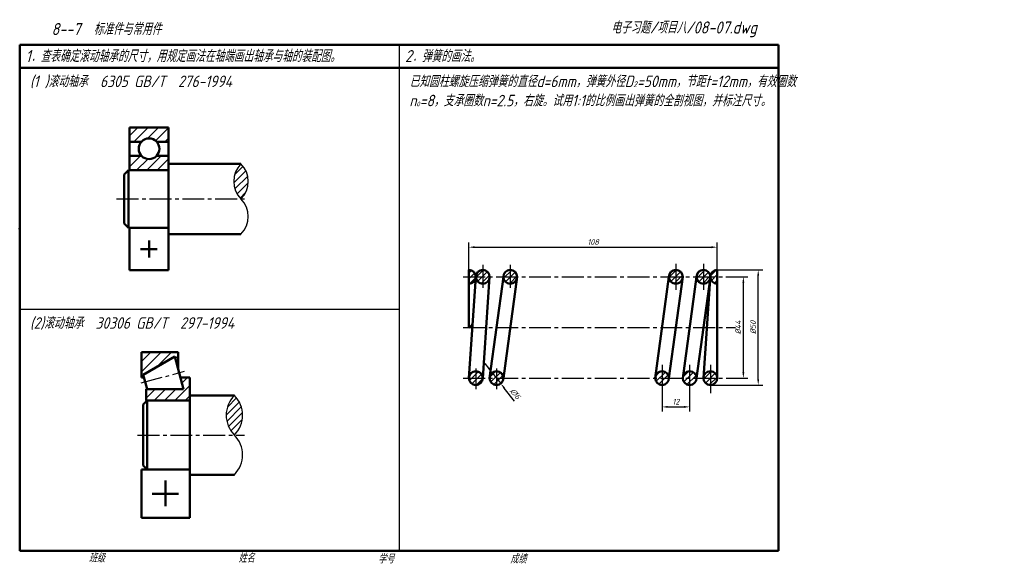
# Model space of a CAD drawing. Header units: millimetres. Extents: x 79 to 507, y 66 to 303.
import ezdxf

# ---------------------------------------------------------------- set-up
doc = ezdxf.new("R2010")
doc.units = ezdxf.units.MM
doc.linetypes.add('CENTER2', pattern=[28.575, 19.05, -3.175, 3.175, -3.175])
for name, color, linetype in [('剖面线层', 7, 'Continuous'), ('尺寸层', 221, 'Continuous'), ('细实线层', 7, 'Continuous')]:
    doc.layers.add(name, color=color, linetype=linetype)
for name, color, linetype, lineweight in [('文字层', 227, 'Continuous', 20), ('点画线层', 3, 'CENTER2', 25), ('答案层', 1, 'Continuous', 25), ('粗实线层', 7, 'Continuous', 50)]:
    doc.layers.add(name, color=color, linetype=linetype, lineweight=lineweight)
doc.styles.add('工程字体（斜）', font='gbeitc.shx', dxfattribs={"bigfont": 'gbcbig.shx'})
doc.styles.add('工程斜体', font='gbeitc.shx', dxfattribs={"bigfont": 'gbcbig.shx'})
doc.dimstyles.new('gb35', dxfattribs={"dimtxt": 2.5, "dimasz": 2.5, "dimexe": 2, "dimexo": 0, "dimgap": 1, "dimtad": 1, "dimdsep": 46, "dimtxsty": '工程字体（斜）', "dimcen": 0, "dimadec": 0, "dimazin": 0, "dimtfac": 1, "dimtmove": 0, "dimatfit": 3, "dimfxl": 0, "dimarcsym": 0})

# ---------------------------------------------------------------- blocks, each defined once
blk = doc.blocks.new('*D20')
at = {"layer": 'Defpoints', "color": 0, "ltscale": 0.5}
for p in [(382.27, 204.03), (274.27, 194.15), (382.27, 194.15)]:
    blk.add_point(p, dxfattribs=at)
at = {"layer": '尺寸层', "color": 0, "lineweight": -2, "ltscale": 0.5}
for p, q in [((274.27, 194.15), (274.27, 206.03)), ((382.27, 194.15), (382.27, 206.03)), ((276.77, 204.03), (379.77, 204.03))]:
    blk.add_line(p, q, dxfattribs=at)
at = {"layer": '尺寸层', "color": 0, "ltscale": 0.5}
for points in [[(276.77, 204.45), (276.77, 203.61), (274.27, 204.03)], [(379.77, 204.45), (379.77, 203.61), (382.27, 204.03)]]:
    blk.add_solid(points, dxfattribs=at)
at = {"layer": '尺寸层', "color": 0, "ltscale": 0.5, "insert": (328.27, 206.28), "char_height": 2.5, "attachment_point": 5, "style": '工程字体（斜）'}
blk.add_mtext('108', dxfattribs=at)
blk = doc.blocks.new('*D21')
at = {"layer": 'Defpoints', "color": 0, "ltscale": 0.5}
for p in [(385.95, 191.15), (393.63, 191.15), (387.14, 147.15)]:
    blk.add_point(p, dxfattribs=at)
at = {"layer": '尺寸层', "color": 0, "lineweight": -2, "ltscale": 0.5}
for p, q in [((385.95, 191.15), (395.63, 191.15)), ((393.63, 149.65), (393.63, 188.65)), ((387.14, 147.15), (395.63, 147.15))]:
    blk.add_line(p, q, dxfattribs=at)
at = {"layer": '尺寸层', "color": 0, "ltscale": 0.5}
for points in [[(393.21, 188.65), (394.04, 188.65), (393.63, 191.15)], [(393.21, 149.65), (394.04, 149.65), (393.63, 147.15)]]:
    blk.add_solid(points, dxfattribs=at)
at = {"layer": '尺寸层', "color": 0, "ltscale": 0.5, "insert": (391.38, 169.15), "char_height": 2.5, "attachment_point": 5, "rotation": 90, "style": '工程字体（斜）'}
blk.add_mtext('%%c44', dxfattribs=at)
blk = doc.blocks.new('*D22')
at = {"layer": 'Defpoints', "color": 0, "ltscale": 0.5}
for p in [(382.27, 194.15), (400.1, 194.15), (379.27, 144.15)]:
    blk.add_point(p, dxfattribs=at)
at = {"layer": '尺寸层', "color": 0, "lineweight": -2, "ltscale": 0.5}
for p, q in [((382.27, 194.15), (402.1, 194.15)), ((400.1, 146.65), (400.1, 191.65)), ((379.27, 144.15), (402.1, 144.15))]:
    blk.add_line(p, q, dxfattribs=at)
at = {"layer": '尺寸层', "color": 0, "ltscale": 0.5}
for points in [[(399.68, 191.65), (400.51, 191.65), (400.1, 194.15)], [(399.68, 146.65), (400.51, 146.65), (400.1, 144.15)]]:
    blk.add_solid(points, dxfattribs=at)
at = {"layer": '尺寸层', "color": 0, "ltscale": 0.5, "insert": (397.85, 169.15), "char_height": 2.5, "attachment_point": 5, "rotation": 90, "style": '工程字体（斜）'}
blk.add_mtext('%%c50', dxfattribs=at)
blk = doc.blocks.new('*D23')
at = {"layer": 'Defpoints', "color": 0, "ltscale": 0.5}
for p in [(358.27, 140.63), (370.27, 140.63), (370.27, 134.63)]:
    blk.add_point(p, dxfattribs=at)
at = {"layer": '尺寸层', "color": 0, "lineweight": -2, "ltscale": 0.5}
for p, q in [((358.27, 140.63), (358.27, 132.63)), ((370.27, 140.63), (370.27, 132.63)), ((360.77, 134.63), (367.77, 134.63))]:
    blk.add_line(p, q, dxfattribs=at)
at = {"layer": '尺寸层', "color": 0, "ltscale": 0.5}
for points in [[(360.77, 135.05), (360.77, 134.21), (358.27, 134.63)], [(367.77, 135.05), (367.77, 134.21), (370.27, 134.63)]]:
    blk.add_solid(points, dxfattribs=at)
at = {"layer": '尺寸层', "color": 0, "ltscale": 0.5, "insert": (364.27, 136.88), "char_height": 2.5, "attachment_point": 5, "style": '工程字体（斜）'}
blk.add_mtext('12', dxfattribs=at)
blk = doc.blocks.new('*D24')
at = {"layer": 'Defpoints', "color": 0, "ltscale": 0.5}
for p in [(284.42, 149.51), (288.12, 144.79)]:
    blk.add_point(p, dxfattribs=at)
at = {"layer": '尺寸层', "color": 0, "lineweight": -2, "ltscale": 0.5}
for p, q in [((282.88, 151.48), (281.34, 153.45)), ((284.42, 149.51), (288.12, 144.79)), ((294.14, 137.1), (289.66, 142.82))]:
    blk.add_line(p, q, dxfattribs=at)
at = {"layer": '尺寸层', "color": 0, "ltscale": 0.5}
for points in [[(283.21, 151.74), (282.55, 151.22), (284.42, 149.51)], [(289.99, 143.07), (289.33, 142.56), (288.12, 144.79)]]:
    blk.add_solid(points, dxfattribs=at)
at = {"layer": '尺寸层', "color": 0, "ltscale": 0.5, "insert": (294.44, 140.36), "char_height": 2.5, "attachment_point": 5, "rotation": 308.0449, "style": '工程字体（斜）'}
blk.add_mtext('∅6', dxfattribs=at)

msp = doc.modelspace()

# ---------------------------------------------------------------- hatches: boundary and pattern name
at = {"layer": '剖面线层', "ltscale": 0.5}
h = msp.add_hatch(dxfattribs=at)
h.set_pattern_fill('ANSI31', scale=0.694444, style=0)
h.set_pattern_definition([(45, (19.5911, 45.273), (-1.559072, 1.559072), [])])
h.paths.add_polyline_path([(175.138, 240.286, 0.4142136), (175.138, 225.008, 0.4142136)])
h = msp.add_hatch(dxfattribs=at)
h.set_pattern_fill('ANSI31', color=256, scale=0.55, style=0)
h.paths.add_polyline_path([(274.272, 194.148), (274.272, 191.148), (277.272, 191.148, 0.4142136)])
h.paths.add_polyline_path([(277.244, 190.741), (277.272, 191.148), (274.272, 191.148), (274.272, 188.148, 0.3748747)])
h.paths.add_polyline_path([(280.272, 194.148), (280.272, 191.148), (283.272, 191.148, 0.4142136)])
h.paths.add_polyline_path([(280.272, 194.148, 0.4142136), (277.272, 191.148), (280.272, 191.148)])
h.paths.add_polyline_path([(280.272, 191.148), (277.272, 191.148, 0.4142136), (280.272, 188.148)])
h.paths.add_polyline_path([(283.244, 190.741), (283.272, 191.148), (280.272, 191.148), (280.272, 188.148, 0.3748747)])
h.paths.add_polyline_path([(292.272, 194.148, 0.4142136), (289.272, 191.148), (292.272, 191.148)])
h.paths.add_polyline_path([(292.272, 194.148), (292.272, 191.148), (295.272, 191.148, 0.4142136)])
h.paths.add_polyline_path([(295.163, 190.345), (295.272, 191.148), (292.272, 191.148), (292.272, 188.148, 0.3368756)])
h.paths.add_polyline_path([(292.272, 191.148), (289.272, 191.148, 0.4142136), (292.272, 188.148)])
h.paths.add_polyline_path([(364.272, 194.148), (364.272, 191.148), (367.272, 191.148, 0.4142136)])
h.paths.add_polyline_path([(364.272, 194.148, 0.4142136), (361.272, 191.148), (364.272, 191.148)])
h.paths.add_polyline_path([(364.272, 191.148), (361.272, 191.148, 0.4142136), (364.272, 188.148)])
h.paths.add_polyline_path([(367.163, 190.345), (367.272, 191.148), (364.272, 191.148), (364.272, 188.148, 0.3368756)])
h.paths.add_polyline_path([(376.272, 194.148, 0.4142136), (373.272, 191.148), (376.272, 191.148)])
h.paths.add_polyline_path([(376.272, 194.148), (376.272, 191.148), (379.272, 191.148, 0.4142136)])
h.paths.add_polyline_path([(376.272, 191.148), (373.272, 191.148, 0.4142136), (376.272, 188.148)])
h.paths.add_polyline_path([(379.163, 190.345), (379.272, 191.148), (376.272, 191.148), (376.272, 188.148, 0.3368756)])
h.paths.add_polyline_path([(382.272, 194.148, 0.4142136), (379.272, 191.148), (382.272, 191.148)])
h.paths.add_polyline_path([(382.272, 191.148), (379.272, 191.148, 0.4142136), (382.272, 188.148)])
h.paths.add_polyline_path([(379.272, 150.148), (379.272, 147.148), (382.272, 147.148, 0.4142136)])
h.paths.add_polyline_path([(379.272, 150.148, 0.3755946), (376.299, 147.548), (376.272, 147.148), (379.272, 147.148)])
h.paths.add_polyline_path([(379.272, 147.148), (376.272, 147.148, 0.4142136), (379.272, 144.148)])
h.paths.add_polyline_path([(382.272, 147.148), (379.272, 147.148), (379.272, 144.148, 0.4142136)])
h.paths.add_polyline_path([(370.272, 150.148), (370.272, 147.148), (373.272, 147.148, 0.4142136)])
h.paths.add_polyline_path([(370.272, 150.148, 0.3368756), (367.382, 147.952), (367.272, 147.148), (370.272, 147.148)])
h.paths.add_polyline_path([(370.272, 147.148), (367.272, 147.148, 0.4142136), (370.272, 144.148)])
h.paths.add_polyline_path([(373.272, 147.148), (370.272, 147.148), (370.272, 144.148, 0.4142136)])
h.paths.add_polyline_path([(361.272, 147.148), (358.272, 147.148), (358.272, 144.148, 0.4142136)])
h.paths.add_polyline_path([(358.272, 150.148), (358.272, 147.148), (361.272, 147.148, 0.4142136)])
h.paths.add_polyline_path([(358.272, 150.148, 0.3368756), (355.382, 147.952), (355.272, 147.148), (358.272, 147.148)])
h.paths.add_polyline_path([(358.272, 147.148), (355.272, 147.148, 0.4142136), (358.272, 144.148)])
h.paths.add_polyline_path([(286.272, 150.148), (286.272, 147.148), (289.272, 147.148, 0.4142136)])
h.paths.add_polyline_path([(286.272, 150.148, 0.3368756), (283.382, 147.952), (283.272, 147.148), (286.272, 147.148)])
h.paths.add_polyline_path([(286.272, 147.148), (283.272, 147.148, 0.4142136), (286.272, 144.148)])
h.paths.add_polyline_path([(289.272, 147.148), (286.272, 147.148), (286.272, 144.148, 0.4142136)])
h.paths.add_polyline_path([(280.272, 147.148), (277.272, 147.148), (277.272, 144.148, 0.4142136)])
h.paths.add_polyline_path([(277.272, 150.148), (277.272, 147.148), (280.272, 147.148, 0.4142136)])
h.paths.add_polyline_path([(277.272, 150.148, 0.3748747), (274.3, 147.556), (274.272, 147.148), (277.272, 147.148)])
h.paths.add_polyline_path([(277.272, 147.148), (274.272, 147.148, 0.4142136), (277.272, 144.148)])
h = msp.add_hatch(dxfattribs=at)
h.set_pattern_fill('ANSI31', scale=0.661765, style=0)
h.set_pattern_definition([(45, (35.8639, 13.05), (-1.485704, 1.485704), [])])
h.paths.add_polyline_path([(172.279, 122.387, 0.4142136), (172.279, 139.593, 0.4142136)])
at = {"layer": '答案层', "ltscale": 0.5}
h = msp.add_hatch(dxfattribs=at)
h.set_pattern_fill('ANSI31', color=256, style=0)
h.paths.add_polyline_path([(143.657, 256.008), (126.657, 256.008), (126.657, 249.798), (131.794, 249.798, -0.4490005), (138.52, 249.798), (143.657, 249.798)])
h.paths.add_polyline_path([(143.657, 243.712), (138.423, 243.712, -0.4299892), (131.891, 243.712), (126.657, 243.712), (126.657, 237.508), (143.657, 237.508)])
h = msp.add_hatch(dxfattribs=at)
h.set_pattern_fill('ANSI31', color=256, style=0)
h.paths.add_polyline_path([(146.326, 156.524), (147.868, 150.771), (147.868, 158.387), (131.868, 158.387), (131.868, 147.387), (132.972, 147.387), (132.641, 148.623)])
h.paths.add_polyline_path([(152.868, 147.387), (148.774, 147.387), (150.114, 142.387), (133.868, 142.387), (133.868, 137.387), (152.868, 137.387)])

# ---------------------------------------------------------------- linework, layer by layer
at = {"layer": '点画线层', "color": 7, "ltscale": 0.5}
for p, q in [((121.071, 225.008), (176.792, 225.008)), ((271.837, 169.148), (390.201, 169.148)), ((130.161, 122.387), (176.634, 122.387))]:
    msp.add_line(p, q, dxfattribs=at)
at = {"layer": '点画线层', "color": 1, "ltscale": 0.5}
for p, q in [((271.837, 191.148), (385.951, 191.148)), ((271.837, 147.148), (387.138, 147.148))]:
    msp.add_line(p, q, dxfattribs=at)
at = {"layer": '答案层', "lineweight": 50, "ltscale": 0.5}
for p, q in [((143.657, 256.008), (126.657, 256.008)), ((126.657, 256.008), (126.657, 237.508)), ((143.657, 237.508), (143.657, 256.008)), ((131.794, 249.798), (126.657, 249.798)), ((143.657, 249.798), (138.52, 249.798)), ((126.657, 243.712), (131.891, 243.712)), ((138.423, 243.712), (143.657, 243.712)), ((126.657, 237.508), (143.657, 237.508)), ((126.657, 194.008), (126.657, 212.508)), ((126.657, 212.508), (143.657, 212.508)), ((143.657, 212.508), (143.657, 194.008)), ((135.253, 206.927), (135.253, 199.598)), ((131.445, 203.125), (138.754, 203.125)), ((143.657, 194.008), (126.657, 194.008)), ((274.272, 169.148), (274.272, 194.148)), ((382.272, 194.148), (382.272, 147.148)), ((274.272, 147.148), (277.272, 191.148)), ((280.272, 147.148), (283.272, 191.148)), ((283.272, 147.148), (289.272, 191.148)), ((289.272, 147.148), (295.272, 191.148)), ((355.272, 147.148), (361.272, 191.148)), ((361.272, 147.148), (367.272, 191.148)), ((367.272, 147.148), (373.272, 191.148)), ((373.272, 147.148), (379.272, 191.148)), ((379.163, 190.345), (376.272, 147.148)), ((131.868, 147.387), (131.868, 158.387)), ((131.868, 158.387), (147.868, 158.387)), ((132.641, 148.623), (146.326, 156.524)), ((146.326, 156.524), (148.22, 149.456)), ((147.868, 158.387), (147.868, 150.771)), ((131.868, 147.387), (132.972, 147.387)), ((132.641, 148.623), (133.477, 145.505)), ((150.114, 142.387), (148.22, 149.456)), ((152.868, 147.387), (148.774, 147.387)), ((152.868, 137.387), (152.868, 147.387)), ((134.312, 142.387), (133.477, 145.505)), ((133.868, 137.387), (133.868, 142.387)), ((133.868, 142.387), (150.114, 142.387)), ((133.868, 142.387), (133.868, 142.387)), ((133.868, 142.387), (134.312, 142.387)), ((152.868, 137.387), (133.868, 137.387)), ((131.868, 107.387), (131.868, 86.387)), ((131.868, 107.387), (152.868, 107.387)), ((152.868, 107.387), (152.868, 86.387)), ((142.368, 102.719), (142.368, 91.508)), ((136.545, 96.887), (147.992, 96.887)), ((131.868, 86.387), (152.868, 86.387))]:
    msp.add_line(p, q, dxfattribs=at)
at = {"layer": '答案层', "ltscale": 0.5}
for p, q in [((280.272, 196.34), (280.272, 186.366)), ((292.272, 196.34), (292.272, 186.366)), ((364.272, 196.87), (364.272, 185.45)), ((376.272, 196.87), (376.272, 185.45)), ((274.272, 191.148), (274.272, 169.148)), ((382.272, 191.148), (382.272, 169.148)), ((277.272, 151.379), (277.272, 142.355)), ((286.272, 151.379), (286.272, 142.355)), ((358.272, 152.913), (358.272, 140.631)), ((370.272, 152.913), (370.272, 140.631)), ((379.272, 152.913), (379.272, 140.631))]:
    msp.add_line(p, q, dxfattribs=at)
at = {"layer": '答案层', "linetype": 'CENTER2', "lineweight": 25, "ltscale": 0.5}
msp.add_line((131.68, 145.024), (150.614, 150.097), dxfattribs=at)
at = {"layer": '答案层', "lineweight": 50, "ltscale": 0.5}
for centre, radius in [((135.157, 246.808), 4.5), ((280.272, 191.148), 3), ((292.272, 191.148), 3), ((364.272, 191.148), 3), ((376.272, 191.148), 3), ((277.272, 147.148), 3), ((286.272, 147.148), 3), ((358.272, 147.148), 3), ((370.272, 147.148), 3), ((379.272, 147.148), 3)]:
    msp.add_circle(centre, radius, dxfattribs=at)
for centre, radius, start, end in [((274.272, 191.148), 3, 270, 90), ((382.272, 191.148), 3, 90, 270), ((273.535, 171.446), 2.413, 287.77296, 347.77296)]:
    msp.add_arc(centre, radius, start, end, dxfattribs=at)
at = {"layer": '粗实线层', "color": 7, "ltscale": 0.5}
for p, q in [((408.909, 292.03), (78.909, 292.03)), ((78.909, 292.03), (78.909, 72.03)), ((408.909, 282.03), (408.909, 292.03)), ((408.909, 282.03), (78.909, 282.03)), ((408.909, 72.03), (408.909, 282.03)), ((78.909, 258.904), (78.909, 248.904)), ((143.657, 240.286), (143.657, 225.008)), ((143.657, 240.286), (175.138, 240.286)), ((126.223, 237.508), (124.372, 235.656)), ((124.372, 225.008), (124.372, 235.656)), ((126.223, 237.508), (141.964, 237.508)), ((126.223, 237.508), (126.223, 212.508)), ((124.372, 225.008), (124.372, 214.36)), ((143.657, 209.73), (143.657, 225.008)), ((126.223, 212.508), (124.372, 214.36)), ((126.223, 212.508), (141.964, 212.508)), ((143.657, 209.73), (175.138, 209.73)), ((132.574, 135.623), (134.338, 137.387)), ((134.338, 137.387), (152.868, 137.387)), ((134.338, 107.387), (134.338, 137.387)), ((152.868, 122.387), (152.868, 139.593)), ((152.868, 139.593), (172.279, 139.593)), ((132.574, 122.387), (132.574, 135.623)), ((132.574, 122.387), (132.574, 109.152)), ((152.868, 122.387), (152.868, 105.182)), ((132.574, 109.152), (134.338, 107.387)), ((134.338, 107.387), (152.868, 107.387)), ((152.868, 105.182), (172.279, 105.182)), ((78.909, 72.03), (408.909, 72.03))]:
    msp.add_line(p, q, dxfattribs=at)
at = {"layer": '粗实线层', "color": 7}
msp.add_point((78.909, 212.03), dxfattribs=at)
at = {"layer": '细实线层', "color": 7, "ltscale": 0.5}
for p, q in [((243.909, 292.03), (243.909, 72.03)), ((243.909, 177.03), (78.909, 177.03))]:
    msp.add_line(p, q, dxfattribs=at)
for centre, radius, start, end in [((182.777, 232.647), 10.803, 135, 225), ((167.499, 232.647), 10.803, 315, 45), ((167.499, 217.369), 10.803, 315, 45), ((180.882, 130.99), 12.166, 135, 225), ((163.676, 130.99), 12.166, 315, 45), ((163.676, 113.785), 12.166, 315, 45)]:
    msp.add_arc(centre, radius, start, end, dxfattribs=at)
at = {"layer": '细实线层', "color": 7}
msp.add_point((78.909, 212.03), dxfattribs=at)

# ---------------------------------------------------------------- texts
at = {"layer": '文字层', "color": 7, "style": '工程字体（斜）'}
for s, p in [('班级', (108.943, 67.061)), ('姓名', (174.025, 67.037)), ('学号', (234.795, 66.659)), ('成绩', (292.226, 66.659))]:
    msp.add_text(s, height=3.5, dxfattribs=at).set_placement(p)
at = {"layer": '细实线层', "color": 7, "ltscale": 0.5}
for s, style, p in [('   8--7  标准件与常用件  ', '工程字体（斜）', (84.192, 296.198)), ('电子习题/项目八/08-07.dwg', '工程斜体', (336.109, 296.883)), ('1．查表确定滚动轴承的尺寸，用规定画法在轴端画出轴承与轴的装配图。', '工程斜体', (81.497, 284.46)), ('2．弹簧的画法。', '工程斜体', (246.497, 284.46))]:
    msp.add_text(s, height=5.25, dxfattribs=dict(at, style=style)).set_placement(p)
at = {"layer": '细实线层', "color": 7, "ltscale": 0.5, "char_height": 5, "attachment_point": 1, "style": '工程斜体'}
for s, insert, width in [('(1 )滚动轴承  6305 GB/T  276-1994', (83.393, 278.599), 155.94782), ('已知圆柱螺旋压缩弹簧的直径d=6mm，弹簧外径D{\\H0.5x;2}=50mm，节距t=12mm，有效圈数\\Pn{\\H0.4x;0}=8，支承圈数n=2.5，右旋。试用1:1的比例画出弹簧的全剖视图，并标注尺寸。', (248.393, 278.599), 162.23337), ('(2)滚动轴承  30306 GB/T  297-1994', (83.393, 173.599), 155.94782)]:
    msp.add_mtext(s, dxfattribs=dict(at, insert=insert, width=width))

# ---------------------------------------------------------------- dimensions: what is measured, and where the dimension line sits
at = {"layer": '尺寸层', "ltscale": 0.5}
for base, p1, p2, picture, middle in [((382.272, 204.03), (274.272, 194.148), (382.272, 194.148), '*D20', (328.272, 206.28)), ((370.272, 134.631), (358.272, 140.631), (370.272, 140.631), '*D23', (364.272, 136.881))]:
    dim = msp.add_linear_dim(base=base, p1=p1, p2=p2, dimstyle='gb35', dxfattribs=at)
    dim.commit()
    dim.dimension.update_dxf_attribs({"geometry": picture, "text_midpoint": middle})
for base, p1, p2, text, picture, middle in [((400.097, 194.148), (379.272, 144.148), (382.272, 194.148), '%%c50', '*D22', (397.847, 169.148)), ((393.628, 191.148), (387.138, 147.148), (385.951, 191.148), '%%c44', '*D21', (391.378, 169.148))]:
    dim = msp.add_linear_dim(base=base, p1=p1, p2=p2, angle=90, text=text, dimstyle='gb35', dxfattribs=at)
    dim.commit()
    dim.dimension.update_dxf_attribs({"geometry": picture, "text_midpoint": middle})
dim = msp.add_diameter_dim_2p(p1=(284.423, 149.511), p2=(288.121, 144.786), dimstyle='gb35', dxfattribs=at)
dim.commit()
dim.dimension.update_dxf_attribs({"geometry": '*D24', "text_midpoint": (294.441, 140.36)})

doc.saveas('drawing.dxf')
